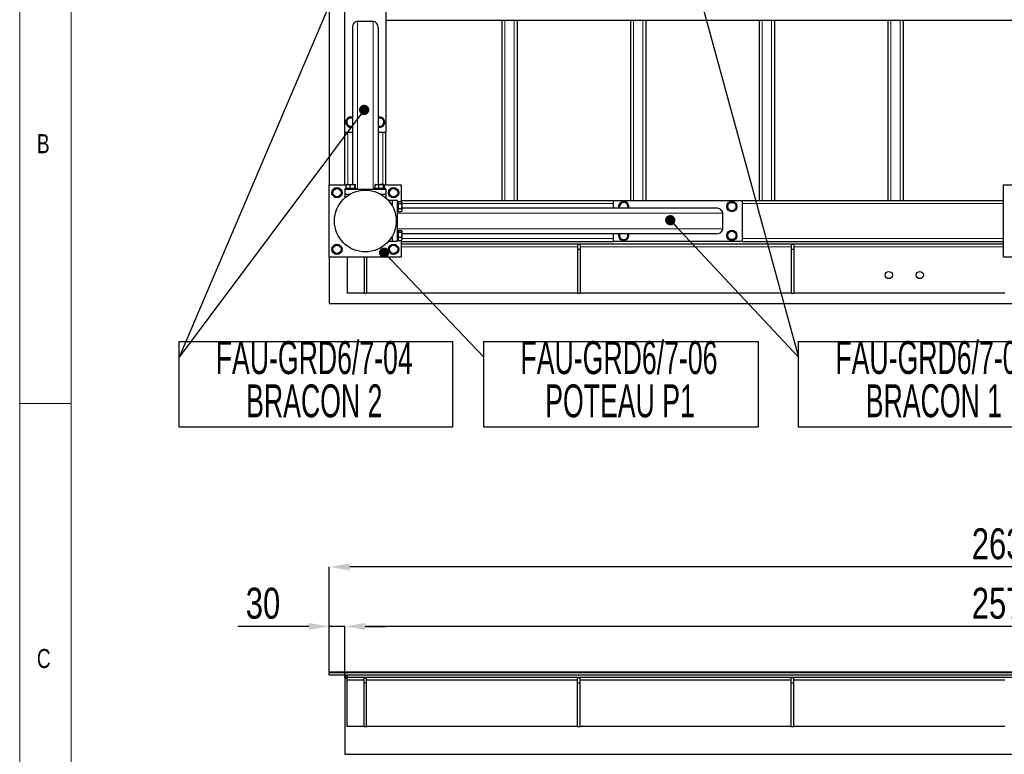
# Model space of a CAD drawing. Header units: millimetres. Extents: x 5 to 415, y 5 to 292.
# Tile 4 of 40: x 5 to 101, y 164 to 236. Entities that reach past the tile are written whole.
import ezdxf

# ---------------------------------------------------------------- set-up
doc = ezdxf.new("R2010")
doc.units = ezdxf.units.MM
doc.header["$PDSIZE"] = -1
doc.layers.add('COTES', color=1, linetype='Continuous')
doc.layers.add('NOTES', color=6, linetype='Continuous')
doc.layers.add('TRAIT-FORT', color=4, linetype='Continuous', lineweight=25)
doc.styles.add('SLDTEXTSTYLE0', font='TXT', dxfattribs={"width": 0.75})
doc.styles.add('SLDTEXTSTYLE1', font='TXT', dxfattribs={"width": 0.605})
doc.dimstyles.new('SLDDIMSTYLE1', dxfattribs={"dimtxt": 3, "dimasz": 2, "dimexe": 0, "dimexo": 0.0625, "dimgap": 0.75, "dimtad": 1, "dimlfac": 20, "dimrnd": 1e-09, "dimzin": 12, "dimdsep": 46, "dimtxsty": 'SLDTEXTSTYLE0', "dimsah": 1, "dimcen": 0.09, "dimadec": 0, "dimazin": 3, "dimtfac": 1, "dimtofl": 0, "dimtmove": 0, "dimatfit": 3, "dimfxl": 1, "dimfrac": 2, "dimtolj": 1, "dimtzin": 12, "dimarcsym": 0})
doc.dimstyles.new('SLDDIMSTYLE2', dxfattribs={"dimtxt": 3, "dimasz": 2, "dimexe": 0, "dimexo": 0.0625, "dimgap": 0.75, "dimtad": 1, "dimlfac": 20, "dimrnd": 1e-09, "dimzin": 12, "dimdsep": 46, "dimtxsty": 'SLDTEXTSTYLE0', "dimsah": 1, "dimcen": 0.09, "dimadec": 0, "dimazin": 3, "dimtfac": 1, "dimtmove": 0, "dimatfit": 0, "dimfxl": 1, "dimfrac": 2, "dimtolj": 1, "dimtzin": 12, "dimarcsym": 0})
doc.dimstyles.new('SLDDIMSTYLE6', dxfattribs={"dimtxt": 0.18, "dimasz": 1, "dimexe": 0, "dimexo": 0.0625, "dimgap": 0, "dimtad": 0, "dimtih": 1, "dimtoh": 1, "dimdec": 0, "dimrnd": 1e-09, "dimzin": 0, "dimdsep": 46, "dimtxsty": 'Standard', "dimblk1": 'DOT', "dimblk2": 'DOT', "dimsah": 1, "dimcen": 0.09, "dimadec": 0, "dimazin": 0, "dimtfac": 1, "dimtdec": 0, "dimtofl": 0, "dimtmove": 0, "dimatfit": 3, "dimldrblk": 'DOT', "dimfxl": 1, "dimfrac": 2, "dimtolj": 1, "dimtzin": 0, "dimarcsym": 0})

# ---------------------------------------------------------------- blocks, each defined once
blk = doc.blocks.new('_D_19')
at = {"layer": 'COTES', "color": 0, "lineweight": -2, "transparency": 16777216}
for p, q in [((36.566, 171.902), (36.566, 176.862)), ((163.066, 176.862), (38.566, 176.862)), ((165.066, 171.902), (165.066, 176.862))]:
    blk.add_line(p, q, dxfattribs=at)
at = {"layer": 'COTES', "color": 0, "transparency": 16777216}
for points in [[(38.566, 177.195), (38.566, 176.529), (36.566, 176.862)], [(163.066, 177.195), (163.066, 176.529), (165.066, 176.862)]]:
    blk.add_solid(points, dxfattribs=at)
at = {"layer": 'Defpoints', "color": 0, "transparency": 16777216}
for p in [(36.566, 176.862), (36.566, 171.84), (165.066, 171.84)]:
    blk.add_point(p, dxfattribs=at)
at = {"layer": 'COTES', "color": 0, "transparency": 16777216, "insert": (100.816, 180.612), "char_height": 3, "attachment_point": 2, "style": 'SLDTEXTSTYLE0'}
blk.add_mtext('\\A1;2570', dxfattribs=at)
blk = doc.blocks.new('_D_20')
at = {"layer": 'COTES', "color": 0, "lineweight": -2, "transparency": 16777216}
for p, q in [((33.066, 176.862), (26.191, 176.862)), ((35.066, 172.402), (35.066, 176.862)), ((36.566, 176.862), (35.066, 176.862)), ((36.566, 171.902), (36.566, 176.862)), ((38.566, 176.862), (40.566, 176.862))]:
    blk.add_line(p, q, dxfattribs=at)
at = {"layer": 'COTES', "color": 0, "transparency": 16777216}
for points in [[(33.066, 177.195), (33.066, 176.529), (35.066, 176.862)], [(38.566, 177.195), (38.566, 176.529), (36.566, 176.862)]]:
    blk.add_solid(points, dxfattribs=at)
at = {"layer": 'Defpoints', "color": 0, "transparency": 16777216}
for p in [(35.066, 176.862), (35.066, 172.34), (36.566, 171.84)]:
    blk.add_point(p, dxfattribs=at)
at = {"layer": 'COTES', "color": 0, "transparency": 16777216, "insert": (28.628, 180.612), "char_height": 3, "attachment_point": 2, "style": 'SLDTEXTSTYLE0'}
blk.add_mtext('\\A1;30', dxfattribs=at)
blk = doc.blocks.new('_D_22')
at = {"layer": 'COTES', "color": 0, "lineweight": -2, "transparency": 16777216}
for p, q in [((35.066, 172.402), (35.066, 182.637)), ((164.566, 182.637), (37.066, 182.637)), ((166.566, 172.402), (166.566, 182.637))]:
    blk.add_line(p, q, dxfattribs=at)
at = {"layer": 'COTES', "color": 0, "transparency": 16777216}
for points in [[(37.066, 182.971), (37.066, 182.304), (35.066, 182.637)], [(164.566, 182.971), (164.566, 182.304), (166.566, 182.637)]]:
    blk.add_solid(points, dxfattribs=at)
at = {"layer": 'Defpoints', "color": 0, "transparency": 16777216}
for p in [(35.066, 182.637), (35.066, 172.34), (166.566, 172.34)]:
    blk.add_point(p, dxfattribs=at)
at = {"layer": 'COTES', "color": 0, "transparency": 16777216, "insert": (100.816, 186.387), "char_height": 3, "attachment_point": 2, "style": 'SLDTEXTSTYLE0'}
blk.add_mtext('\\A1;2630', dxfattribs=at)
blk = doc.blocks.new('SW_NOTE_11')
at = {"layer": 'NOTES', "color": 0}
for p, q in [((0, -6.792), (0, 1.509)), ((0, 1.509), (26.541, 1.509)), ((26.541, 1.509), (26.541, -6.792)), ((26.541, -6.792), (0, -6.792))]:
    blk.add_line(p, q, dxfattribs=at)
at = {"layer": 'NOTES', "color": 0, "char_height": 3.2, "attachment_point": 2, "style": 'SLDTEXTSTYLE1'}
for s, insert in [('FAU-GRD6/7-04', (13.103, 1.548)), ('BRACON 2', (13.108, -2.652))]:
    blk.add_mtext(s, dxfattribs=dict(at, insert=insert))
blk = doc.blocks.new('_Dot')
at = {"color": 0, "linetype": 'ByBlock', "lineweight": -2}
blk.add_line((-0.5, 0), (-1, 0), dxfattribs=at)
at = {"color": 0, "linetype": 'ByBlock', "const_width": 0.5}
blk.add_lwpolyline([(-0.25, 0, 1), (0.25, 0, 1)], format="xyb", close=True, dxfattribs=at)
blk = doc.blocks.new('SW_NOTE_14')
at = {"layer": 'NOTES', "color": 0}
for p, q in [((0, -6.792), (0, 1.509)), ((0, 1.509), (26.667, 1.509)), ((26.667, 1.509), (26.667, -6.792)), ((26.667, -6.792), (0, -6.792))]:
    blk.add_line(p, q, dxfattribs=at)
at = {"layer": 'NOTES', "color": 0, "char_height": 3.2, "attachment_point": 2, "style": 'SLDTEXTSTYLE1'}
for s, insert in [('FAU-GRD6/7-04', (13.158, 1.557)), ('BRACON 1', (13.162, -2.643))]:
    blk.add_mtext(s, dxfattribs=dict(at, insert=insert))
blk = doc.blocks.new('SW_NOTE_15')
at = {"layer": 'NOTES', "color": 0}
for p, q in [((0, -6.792), (0, 1.509)), ((0, 1.509), (26.667, 1.509)), ((26.667, 1.509), (26.667, -6.792)), ((26.667, -6.792), (0, -6.792))]:
    blk.add_line(p, q, dxfattribs=at)
at = {"layer": 'NOTES', "color": 0, "char_height": 3.2, "attachment_point": 2, "style": 'SLDTEXTSTYLE1'}
for s, insert in [('FAU-GRD6/7-06', (13.142, 1.548)), ('POTEAU P1', (13.242, -2.652))]:
    blk.add_mtext(s, dxfattribs=dict(at, insert=insert))

msp = doc.modelspace()

# ---------------------------------------------------------------- linework, layer by layer
at = {"lineweight": 18}
for p, q in [((5, 292), (5, 5)), ((10, 287), (10, 10)), ((37.81571, 235.61416), (37.81571, 219.33433)), ((39.31571, 235.61416), (39.31571, 219.33433)), ((52.11571, 235.73433), (52.11571, 218.23433)), ((53.01571, 235.73433), (53.01571, 218.23433)), ((64.61571, 235.73433), (64.61571, 218.23433)), ((65.51571, 235.73433), (65.51571, 218.23433)), ((77.11571, 235.73433), (77.11571, 218.23433)), ((78.01571, 235.73433), (78.01571, 218.23433)), ((89.61571, 235.73433), (89.61571, 218.23433)), ((90.51571, 235.73433), (90.51571, 218.23433)), ((36.86571, 219.78433), (36.86571, 224.83433)), ((40.26571, 219.78433), (40.26571, 224.83433)), ((42.11571, 217.93433), (62.66571, 217.93433)), ((75.16571, 217.93433), (100.56571, 217.93433)), ((73.29202, 216.98433), (41.66571, 216.98433)), ((73.29202, 215.48433), (41.66571, 215.48433)), ((42.11571, 214.53433), (62.66571, 214.53433)), ((75.16571, 214.53433), (100.56571, 214.53433)), ((59.19071, 213.73433), (42.06571, 213.73433)), ((79.94071, 213.73433), (59.44071, 213.73433)), ((100.56571, 213.73433), (80.19071, 213.73433)), ((5, 198.5), (10, 198.5))]:
    msp.add_line(p, q, dxfattribs=at)
at = {"layer": 'TRAIT-FORT', "lineweight": 25}
for p, q in [((35.06571, 255.73433), (35.06571, 219.73433)), ((36.56571, 224.83433), (36.56571, 237.33433)), ((40.56571, 237.33433), (40.56571, 224.83433)), ((39.31571, 235.61416), (37.81571, 235.61416)), ((40.56571, 235.73433), (102.06571, 235.73433)), ((51.81571, 235.73433), (51.81571, 218.23433)), ((53.31571, 235.73433), (53.31571, 218.23433)), ((64.31571, 235.73433), (64.31571, 218.23433)), ((65.81571, 235.73433), (65.81571, 218.23433)), ((76.81571, 235.73433), (76.81571, 218.23433)), ((78.31571, 235.73433), (78.31571, 218.23433)), ((89.31571, 235.73433), (89.31571, 218.23433)), ((90.81571, 235.73433), (90.81571, 218.23433)), ((37.31571, 235.00377), (37.31571, 219.78433)), ((39.81571, 235.00377), (39.81571, 219.78433)), ((36.56571, 219.73433), (36.56571, 224.83433)), ((37.31571, 224.83433), (36.56571, 224.83433)), ((40.56571, 224.83433), (39.81571, 224.83433)), ((40.56571, 219.73433), (40.56571, 224.83433)), ((35.06571, 219.73433), (36.70865, 219.73433)), ((35.06571, 212.73433), (35.06571, 219.73433)), ((36.56571, 219.33433), (36.56571, 218.83433)), ((36.56571, 219.33433), (40.56571, 219.33433)), ((36.61571, 219.43433), (36.61571, 219.33433)), ((36.61571, 219.43433), (36.66571, 219.43433)), ((36.66571, 219.43433), (36.66571, 219.33433)), ((36.66571, 219.43433), (37.66571, 219.43433)), ((36.7085, 219.43433), (36.7085, 219.7341)), ((36.76196, 219.78433), (36.73488, 219.7687)), ((36.76196, 219.78433), (37.56946, 219.78433)), ((37.09153, 219.43433), (37.09153, 219.7341)), ((37.54874, 219.43433), (37.54874, 219.7341)), ((37.59653, 219.7687), (37.56946, 219.78433)), ((37.62291, 219.43433), (37.62291, 219.7341)), ((37.66571, 219.33433), (37.66571, 219.43433)), ((39.41571, 219.43433), (39.41571, 219.33433)), ((39.41571, 219.43433), (40.51571, 219.43433)), ((39.5085, 219.43433), (39.5085, 219.7341)), ((39.56196, 219.78433), (39.53488, 219.7687)), ((39.56196, 219.78433), (40.36946, 219.78433)), ((39.89153, 219.43433), (39.89153, 219.7341)), ((40.34874, 219.43433), (40.34874, 219.7341)), ((40.39653, 219.7687), (40.36946, 219.78433)), ((40.42277, 219.73433), (42.06571, 219.73433)), ((40.42291, 219.43433), (40.42291, 219.7341)), ((40.51571, 219.33433), (40.51571, 219.43433)), ((40.56571, 219.33433), (40.56571, 218.83433)), ((42.06571, 219.73433), (42.06571, 218.11893)), ((100.56571, 219.73433), (102.20865, 219.73433)), ((100.56571, 212.73433), (100.56571, 219.73433)), ((36.56571, 218.83433), (37.06904, 218.83433)), ((36.56571, 218.83433), (36.56571, 218.4704)), ((40.06237, 218.83433), (40.56571, 218.83433)), ((40.56571, 218.83433), (40.56571, 218.4704)), ((41.16571, 218.23433), (40.80178, 218.23433)), ((41.66571, 218.23433), (41.16571, 218.23433)), ((41.16571, 218.23433), (41.16571, 217.73099)), ((41.66571, 218.23433), (41.66571, 214.23433)), ((41.76571, 218.13433), (41.66571, 218.13433)), ((41.76571, 218.13433), (41.76571, 217.13433)), ((41.76571, 218.11929), (42.06548, 218.11929)), ((42.06571, 218.23433), (62.66571, 218.23433)), ((42.11571, 218.03808), (42.0853, 218.09075)), ((42.11571, 218.03808), (42.11571, 217.23058)), ((62.66571, 217.48433), (62.66571, 218.23433)), ((62.66571, 218.23433), (75.16571, 218.23433)), ((75.16571, 218.23433), (100.56571, 218.23433)), ((75.16571, 218.23433), (75.16571, 214.23433)), ((41.66571, 217.13433), (41.76571, 217.13433)), ((41.76571, 217.9419), (42.06548, 217.9419)), ((41.76571, 217.45695), (42.06548, 217.45695)), ((41.76571, 217.14937), (42.06548, 217.14937)), ((42.08424, 217.17852), (42.06548, 217.14937)), ((42.0853, 217.17791), (42.11571, 217.23058)), ((72.59693, 217.48433), (42.11571, 217.48433)), ((63.17517, 217.64874), (63.26376, 217.48433)), ((73.29202, 215.48433), (73.29202, 216.98433)), ((41.76571, 215.33433), (41.66571, 215.33433)), ((41.76571, 215.33433), (41.76571, 214.33433)), ((41.76571, 215.31929), (42.06548, 215.31929)), ((42.11571, 215.23808), (42.0853, 215.29075)), ((42.11571, 215.23808), (42.11571, 214.43058)), ((41.16571, 214.23433), (40.80178, 214.23433)), ((41.16571, 214.73767), (41.16571, 214.23433)), ((41.66571, 214.23433), (41.16571, 214.23433)), ((41.66571, 214.33433), (41.76571, 214.33433)), ((41.76571, 215.1419), (42.06548, 215.1419)), ((41.76571, 214.65695), (42.06548, 214.65695)), ((41.76571, 214.34937), (42.06548, 214.34937)), ((42.08424, 214.37852), (42.06548, 214.34937)), ((42.06571, 214.34973), (42.06571, 212.73433)), ((42.06571, 214.23433), (62.66571, 214.23433)), ((42.0853, 214.37791), (42.11571, 214.43058)), ((72.59693, 214.98433), (42.11571, 214.98433)), ((62.66571, 214.23433), (62.66571, 214.98433)), ((75.16571, 214.23433), (62.66571, 214.23433)), ((75.16571, 214.23433), (100.56571, 214.23433)), ((100.56571, 213.98433), (42.06571, 213.98433)), ((59.19071, 213.98433), (59.44071, 213.98433)), ((59.19071, 213.98433), (59.19071, 213.48433)), ((59.19071, 213.48433), (59.19071, 209.23433)), ((59.19071, 213.48433), (59.44071, 213.48433)), ((59.44071, 213.98433), (59.44071, 213.48433)), ((59.44071, 213.48433), (59.44071, 209.23433)), ((79.94071, 213.98433), (80.19071, 213.98433)), ((79.94071, 213.98433), (79.94071, 213.48433)), ((79.94071, 213.48433), (80.19071, 213.48433)), ((79.94071, 213.48433), (79.94071, 209.23433)), ((80.19071, 213.98433), (80.19071, 213.48433)), ((80.19071, 213.48433), (80.19071, 209.23433)), ((35.06571, 212.73433), (35.06571, 208.23433)), ((42.06571, 212.73433), (35.06571, 212.73433)), ((36.81571, 212.73433), (36.81571, 209.23433)), ((38.44071, 212.73433), (38.44071, 209.23433)), ((38.69071, 212.73433), (38.69071, 209.23433)), ((107.56571, 212.73433), (100.56571, 212.73433)), ((38.44071, 209.23433), (36.81571, 209.23433)), ((38.44071, 209.23433), (38.69071, 209.23433)), ((59.19071, 209.23433), (38.69071, 209.23433)), ((59.19071, 209.23433), (59.44071, 209.23433)), ((79.94071, 209.23433), (59.44071, 209.23433)), ((79.94071, 209.23433), (80.19071, 209.23433)), ((100.69071, 209.23433), (80.19071, 209.23433)), ((35.06571, 208.23433), (104.06571, 208.23433)), ((35.06571, 172.41467), (35.06571, 172.33967)), ((100.06567, 172.41467), (35.06571, 172.41467)), ((100.06567, 172.33967), (35.06571, 172.33967)), ((104.06567, 172.33967), (35.06571, 172.33967)), ((35.06571, 172.13966), (35.06571, 172.33967)), ((104.06567, 172.13966), (35.06571, 172.13966)), ((36.8157, 171.88968), (36.8157, 172.13966)), ((100.06567, 172.33967), (100.06567, 172.41467)), ((166.56567, 172.41467), (100.06567, 172.41467)), ((166.56567, 172.33967), (100.06567, 172.33967)), ((36.56575, 171.83966), (36.56575, 164.43967)), ((36.56575, 171.83966), (36.8157, 171.83966)), ((164.81568, 171.88968), (36.8157, 171.88968)), ((36.8157, 171.63967), (36.8157, 171.88968)), ((36.8157, 167.13966), (36.8157, 171.63967)), ((38.44067, 171.63967), (36.8157, 171.63967)), ((38.44067, 171.88968), (38.69072, 171.88968)), ((38.44067, 171.38966), (38.44067, 171.88968)), ((38.44067, 171.38966), (38.69072, 171.38966)), ((38.44067, 167.13966), (38.44067, 171.38966)), ((38.69072, 171.38966), (38.69072, 171.88968)), ((59.19072, 171.63967), (38.69072, 171.63967)), ((38.69072, 167.13966), (38.69072, 171.38966)), ((59.19072, 171.88968), (59.44067, 171.88968)), ((59.19072, 171.38966), (59.19072, 171.88968)), ((59.19072, 171.38966), (59.44067, 171.38966)), ((59.19072, 167.13966), (59.19072, 171.38966)), ((59.44067, 171.38966), (59.44067, 171.88968)), ((79.94067, 171.63967), (59.44067, 171.63967)), ((59.44067, 167.13966), (59.44067, 171.38966)), ((79.94067, 171.38966), (79.94067, 171.88968)), ((79.94067, 171.88968), (80.19072, 171.88968)), ((79.94067, 171.38966), (80.19072, 171.38966)), ((79.94067, 167.13966), (79.94067, 171.38966)), ((80.19072, 171.38966), (80.19072, 171.88968)), ((100.69071, 171.63967), (80.19072, 171.63967)), ((80.19072, 167.13966), (80.19072, 171.38966)), ((38.44067, 167.13966), (36.8157, 167.13966)), ((38.44067, 167.13966), (38.69072, 167.13966)), ((59.19072, 167.13966), (38.69072, 167.13966)), ((59.19072, 167.13966), (59.44067, 167.13966)), ((79.94067, 167.13966), (59.44067, 167.13966)), ((79.94067, 167.13966), (80.19072, 167.13966)), ((100.69071, 167.13966), (80.19072, 167.13966)), ((36.56575, 164.43967), (165.06573, 164.43967))]:
    msp.add_line(p, q, dxfattribs=at)
for centre, radius in [((35.81571, 218.98433), 0.5), ((35.81571, 218.98433), 0.40375), ((38.56571, 216.23433), 3), ((41.31571, 218.98433), 0.5), ((41.31571, 218.98433), 0.40375), ((74.16571, 217.63433), 0.5), ((74.16571, 217.63433), 0.40375), ((74.16571, 214.83433), 0.5), ((74.16571, 214.83433), 0.40375), ((35.81571, 213.48433), 0.5), ((35.81571, 213.48433), 0.40375), ((41.31571, 213.48433), 0.5), ((41.31571, 213.48433), 0.40375), ((89.41571, 210.98433), 0.35), ((92.41571, 210.98433), 0.35)]:
    msp.add_circle(centre, radius, dxfattribs=at)
for centre, radius, start, end in [((37.16571, 225.83433), 0.5, 72.5423969, 287.4576031), ((37.16571, 225.83433), 0.40375, 68.1907932, 291.8092068), ((39.96571, 225.83433), 0.5, 20.2699897, 107.4576031), ((39.96571, 225.83433), 0.40375, 28.3175321, 111.8092068), ((39.96571, 225.83433), 0.40375, 248.1907932, 28.3175321), ((39.96571, 225.83433), 0.5, 252.5423969, 20.2699897), ((63.66571, 217.63433), 0.5, 20.2699897, 197.4576031), ((63.66571, 217.63433), 0.40375, 28.3175321, 201.8092068), ((63.66571, 217.63433), 0.40375, 338.1907932, 28.3175321), ((63.66571, 217.63433), 0.5, 342.5423969, 20.2699897), ((63.66571, 214.83433), 0.5, 162.5423969, 17.4576031), ((63.66571, 214.83433), 0.40375, 158.1907932, 21.8092068), ((36.86571, 171.83966), 0.3, 99.5940682, 180)]:
    msp.add_arc(centre, radius, start, end, dxfattribs=at)
for centre, major_axis, ratio, start_param, end_param in [((37.81571, 235.00377), (0, -0.61039), 0.81915204, 3.14159265, 4.71238898), ((39.31571, 235.00377), (0, -0.61039), 0.81915204, 1.57079633, 3.14159265), ((72.59693, 216.98433), (-0.69508, 0), 0.7193398, 3.14159265, 4.71238898), ((72.59693, 215.48433), (-0.69508, 0), 0.7193398, 1.57079633, 3.14159265)]:
    msp.add_ellipse(centre, major_axis=major_axis, ratio=ratio, start_param=start_param, end_param=end_param, dxfattribs=at)
for points, knots in [([(36.93292, 226.26635), (36.91055, 226.23011), (36.86532, 226.15683), (36.79831, 226.04826), (36.73426, 225.94447), (36.69499, 225.88084), (36.67517, 225.84874)], [0, 0, 0, 0, 0.26460494, 0.53494775, 0.76534313, 1, 1, 1, 1]), ([(36.67517, 225.84874), (36.70479, 225.79377), (36.75377, 225.70287), (36.82482, 225.57101), (36.87262, 225.48231), (36.90011, 225.43128), (36.90796, 225.41672)], [0, 0, 0, 0, 0.38554949, 0.63764185, 0.89654625, 1, 1, 1, 1]), ([(36.93292, 226.26635), (36.97551, 226.2651), (37.06162, 226.26257), (37.1889, 226.25883), (37.27452, 226.25632), (37.31371, 226.25517), (37.31571, 226.25511)], [0, 0, 0, 0, 0.34024178, 0.68786158, 0.98411506, 1, 1, 1, 1]), ([(39.81571, 226.26392), (39.83089, 226.26347), (39.88968, 226.26175), (39.98919, 226.25882), (40.11098, 226.25525), (40.18574, 226.25305), (40.22345, 226.25194)], [0, 0, 0, 0, 0.11343442, 0.43934989, 0.71710619, 1, 1, 1, 1]), ([(40.1985, 225.40231), (40.22087, 225.43856), (40.26609, 225.51183), (40.3331, 225.6204), (40.39716, 225.72419), (40.43643, 225.78782), (40.45624, 225.81992)], [0, 0, 0, 0, 0.26460494, 0.53494775, 0.76534313, 1, 1, 1, 1]), ([(40.22345, 226.25194), (40.25307, 226.19698), (40.30206, 226.10607), (40.3731, 225.97422), (40.4209, 225.88551), (40.44839, 225.83449), (40.45624, 225.81992)], [0, 0, 0, 0, 0.385549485, 0.637641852, 0.896546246, 1, 1, 1, 1]), ([(37.31571, 225.40474), (37.30053, 225.40519), (37.24173, 225.40691), (37.14223, 225.40984), (37.02043, 225.41341), (36.94568, 225.41561), (36.90796, 225.41672)], [0, 0, 0, 0, 0.11343442, 0.43934989, 0.71710619, 1, 1, 1, 1]), ([(40.1985, 225.40231), (40.15591, 225.40356), (40.0698, 225.40609), (39.94251, 225.40983), (39.8569, 225.41234), (39.8177, 225.41349), (39.81571, 225.41355)], [0, 0, 0, 0, 0.34024178, 0.68786158, 0.98411506, 1, 1, 1, 1]), ([(35.58292, 219.41635), (35.56055, 219.38011), (35.51532, 219.30683), (35.44831, 219.19826), (35.38426, 219.09447), (35.34499, 219.03084), (35.32517, 218.99874)], [0, 0, 0, 0, 0.26460494, 0.53494775, 0.76534313, 1, 1, 1, 1]), ([(35.32517, 218.99874), (35.35479, 218.94377), (35.40377, 218.85287), (35.47482, 218.72101), (35.52262, 218.63231), (35.55011, 218.58128), (35.55796, 218.56672)], [0, 0, 0, 0, 0.38554949, 0.63764185, 0.89654625, 1, 1, 1, 1]), ([(35.58292, 219.41635), (35.62549, 219.4151), (35.71157, 219.41257), (35.8391, 219.40883), (35.961, 219.40525), (36.03574, 219.40305), (36.07345, 219.40194)], [0, 0, 0, 0, 0.26460494, 0.53494775, 0.76534313, 1, 1, 1, 1]), ([(36.07345, 219.40194), (36.10307, 219.34698), (36.15206, 219.25607), (36.2231, 219.12422), (36.2709, 219.03551), (36.29839, 218.98449), (36.30624, 218.96992)], [0, 0, 0, 0, 0.385549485, 0.637641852, 0.896546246, 1, 1, 1, 1]), ([(36.7085, 219.7341), (36.75724, 219.74929), (36.83783, 219.77441), (36.95473, 219.77208), (37.03338, 219.75463), (37.07862, 219.73866), (37.09153, 219.7341)], [0, 0, 0, 0, 0.38554949, 0.63764185, 0.89654625, 1, 1, 1, 1]), ([(36.73577, 219.76716), (36.7324, 219.76548), (36.72315, 219.76088), (36.7142, 219.74451), (36.7085, 219.7341)], [0, 0, 0, 0, 0.36430472, 1, 1, 1, 1]), ([(37.54874, 219.7341), (37.50905, 219.74507), (37.42883, 219.76723), (37.30996, 219.77534), (37.19634, 219.76344), (37.12668, 219.74394), (37.09153, 219.7341)], [0, 0, 0, 0, 0.26460494, 0.53494775, 0.76534313, 1, 1, 1, 1]), ([(37.54874, 219.7341), (37.55517, 219.74507), (37.56819, 219.76723), (37.58747, 219.77534), (37.60591, 219.76344), (37.61721, 219.74394), (37.62291, 219.7341)], [0, 0, 0, 0, 0.26460494, 0.53494775, 0.76534313, 1, 1, 1, 1]), ([(39.5085, 219.7341), (39.55724, 219.74929), (39.63783, 219.77441), (39.75473, 219.77208), (39.83338, 219.75463), (39.87862, 219.73866), (39.89153, 219.7341)], [0, 0, 0, 0, 0.38554949, 0.63764185, 0.89654625, 1, 1, 1, 1]), ([(39.53577, 219.76716), (39.5324, 219.76548), (39.52315, 219.76088), (39.5142, 219.74451), (39.5085, 219.7341)], [0, 0, 0, 0, 0.36430472, 1, 1, 1, 1]), ([(40.34874, 219.7341), (40.30905, 219.74507), (40.22883, 219.76723), (40.10996, 219.77534), (39.99634, 219.76344), (39.92668, 219.74394), (39.89153, 219.7341)], [0, 0, 0, 0, 0.26460494, 0.53494775, 0.76534313, 1, 1, 1, 1]), ([(40.34874, 219.7341), (40.35517, 219.74507), (40.36819, 219.76723), (40.38747, 219.77534), (40.40591, 219.76344), (40.41721, 219.74394), (40.42291, 219.7341)], [0, 0, 0, 0, 0.26460494, 0.53494775, 0.76534313, 1, 1, 1, 1]), ([(41.08292, 219.41635), (41.06055, 219.38011), (41.01532, 219.30683), (40.94831, 219.19826), (40.88426, 219.09447), (40.84499, 219.03084), (40.82517, 218.99874)], [0, 0, 0, 0, 0.26460494, 0.53494775, 0.76534313, 1, 1, 1, 1]), ([(40.82517, 218.99874), (40.85479, 218.94377), (40.90377, 218.85287), (40.97482, 218.72101), (41.02262, 218.63231), (41.05011, 218.58128), (41.05796, 218.56672)], [0, 0, 0, 0, 0.38554949, 0.63764185, 0.89654625, 1, 1, 1, 1]), ([(41.08292, 219.41635), (41.12549, 219.4151), (41.21157, 219.41257), (41.3391, 219.40883), (41.461, 219.40525), (41.53574, 219.40305), (41.57345, 219.40194)], [0, 0, 0, 0, 0.26460494, 0.53494775, 0.76534313, 1, 1, 1, 1]), ([(41.57345, 219.40194), (41.60307, 219.34698), (41.65206, 219.25607), (41.7231, 219.12422), (41.7709, 219.03551), (41.79839, 218.98449), (41.80624, 218.96992)], [0, 0, 0, 0, 0.385549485, 0.637641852, 0.896546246, 1, 1, 1, 1]), ([(36.0485, 218.55231), (36.00592, 218.55356), (35.91985, 218.55609), (35.79232, 218.55983), (35.67041, 218.56342), (35.59567, 218.56561), (35.55796, 218.56672)], [0, 0, 0, 0, 0.264604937, 0.534947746, 0.765343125, 1, 1, 1, 1]), ([(36.0485, 218.55231), (36.07087, 218.58856), (36.11609, 218.66183), (36.1831, 218.7704), (36.24716, 218.87419), (36.28643, 218.93782), (36.30624, 218.96992)], [0, 0, 0, 0, 0.26460494, 0.53494775, 0.76534313, 1, 1, 1, 1]), ([(41.5485, 218.55231), (41.50592, 218.55356), (41.41985, 218.55609), (41.29232, 218.55983), (41.17041, 218.56342), (41.09567, 218.56561), (41.05796, 218.56672)], [0, 0, 0, 0, 0.264604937, 0.534947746, 0.765343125, 1, 1, 1, 1]), ([(41.5485, 218.55231), (41.57087, 218.58856), (41.61609, 218.66183), (41.6831, 218.7704), (41.74716, 218.87419), (41.78643, 218.93782), (41.80624, 218.96992)], [0, 0, 0, 0, 0.26460494, 0.53494775, 0.76534313, 1, 1, 1, 1]), ([(42.06548, 217.9419), (42.07644, 217.9573), (42.09861, 217.98843), (42.10672, 218.03454), (42.09482, 218.07863), (42.07532, 218.10565), (42.06548, 218.11929)], [0, 0, 0, 0, 0.26460494, 0.53494775, 0.76534313, 1, 1, 1, 1]), ([(63.43292, 218.06635), (63.41055, 218.03011), (63.36532, 217.95683), (63.29831, 217.84826), (63.23426, 217.74447), (63.19499, 217.68084), (63.17517, 217.64874)], [0, 0, 0, 0, 0.26460494, 0.53494775, 0.76534313, 1, 1, 1, 1]), ([(63.43292, 218.06635), (63.47549, 218.0651), (63.56157, 218.06257), (63.6891, 218.05883), (63.811, 218.05525), (63.88574, 218.05305), (63.92345, 218.05194)], [0, 0, 0, 0, 0.26460494, 0.53494775, 0.76534313, 1, 1, 1, 1]), ([(63.92345, 218.05194), (63.95307, 217.99698), (64.00206, 217.90607), (64.0731, 217.77422), (64.1209, 217.68551), (64.14839, 217.63449), (64.15624, 217.61992)], [0, 0, 0, 0, 0.385549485, 0.637641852, 0.896546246, 1, 1, 1, 1]), ([(73.93292, 218.06635), (73.91055, 218.03011), (73.86532, 217.95683), (73.79831, 217.84826), (73.73426, 217.74447), (73.69499, 217.68084), (73.67517, 217.64874)], [0, 0, 0, 0, 0.26460494, 0.53494775, 0.76534313, 1, 1, 1, 1]), ([(73.93292, 218.06635), (73.97549, 218.0651), (74.06157, 218.06257), (74.1891, 218.05883), (74.311, 218.05525), (74.38574, 218.05305), (74.42345, 218.05194)], [0, 0, 0, 0, 0.26460494, 0.53494775, 0.76534313, 1, 1, 1, 1]), ([(74.42345, 218.05194), (74.45307, 217.99698), (74.50206, 217.90607), (74.5731, 217.77422), (74.6209, 217.68551), (74.64839, 217.63449), (74.65624, 217.61992)], [0, 0, 0, 0, 0.385549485, 0.637641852, 0.896546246, 1, 1, 1, 1]), ([(42.06548, 217.9419), (42.07644, 217.89981), (42.09861, 217.81472), (42.10672, 217.68864), (42.09482, 217.56812), (42.07532, 217.49423), (42.06548, 217.45695)], [0, 0, 0, 0, 0.26460494, 0.53494775, 0.76534313, 1, 1, 1, 1]), ([(42.06548, 217.45695), (42.08067, 217.41781), (42.10578, 217.35309), (42.10345, 217.25922), (42.08601, 217.19607), (42.07004, 217.15974), (42.06548, 217.14937)], [0, 0, 0, 0, 0.38554949, 0.63764185, 0.89654625, 1, 1, 1, 1]), ([(64.07256, 217.48433), (64.08056, 217.49729), (64.10897, 217.54333), (64.13648, 217.5879), (64.15624, 217.61992)], [0, 0, 0, 0, 0.28153308, 1, 1, 1, 1]), ([(73.67517, 217.64874), (73.70479, 217.59377), (73.75377, 217.50287), (73.82482, 217.37101), (73.87262, 217.28231), (73.90011, 217.23128), (73.90796, 217.21672)], [0, 0, 0, 0, 0.38554949, 0.63764185, 0.89654625, 1, 1, 1, 1]), ([(74.3985, 217.20231), (74.35592, 217.20356), (74.26985, 217.20609), (74.14232, 217.20983), (74.02041, 217.21342), (73.94567, 217.21561), (73.90796, 217.21672)], [0, 0, 0, 0, 0.264604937, 0.534947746, 0.765343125, 1, 1, 1, 1]), ([(74.3985, 217.20231), (74.42087, 217.23856), (74.46609, 217.31183), (74.5331, 217.4204), (74.59716, 217.52419), (74.63643, 217.58782), (74.65624, 217.61992)], [0, 0, 0, 0, 0.26460494, 0.53494775, 0.76534313, 1, 1, 1, 1]), ([(42.06548, 215.1419), (42.07644, 215.1573), (42.09861, 215.18843), (42.10672, 215.23454), (42.09482, 215.27863), (42.07532, 215.30565), (42.06548, 215.31929)], [0, 0, 0, 0, 0.26460494, 0.53494775, 0.76534313, 1, 1, 1, 1]), ([(73.93292, 215.26635), (73.91055, 215.23011), (73.86532, 215.15683), (73.79831, 215.04826), (73.73426, 214.94447), (73.69499, 214.88084), (73.67517, 214.84874)], [0, 0, 0, 0, 0.26460494, 0.53494775, 0.76534313, 1, 1, 1, 1]), ([(73.93292, 215.26635), (73.97549, 215.2651), (74.06157, 215.26257), (74.1891, 215.25883), (74.311, 215.25525), (74.38574, 215.25305), (74.42345, 215.25194)], [0, 0, 0, 0, 0.26460494, 0.53494775, 0.76534313, 1, 1, 1, 1]), ([(74.42345, 215.25194), (74.45307, 215.19698), (74.50206, 215.10607), (74.5731, 214.97422), (74.6209, 214.88551), (74.64839, 214.83449), (74.65624, 214.81992)], [0, 0, 0, 0, 0.385549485, 0.637641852, 0.896546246, 1, 1, 1, 1]), ([(42.06548, 215.1419), (42.07644, 215.09981), (42.09861, 215.01472), (42.10672, 214.88864), (42.09482, 214.76812), (42.07532, 214.69423), (42.06548, 214.65695)], [0, 0, 0, 0, 0.26460494, 0.53494775, 0.76534313, 1, 1, 1, 1]), ([(42.06548, 214.65695), (42.08067, 214.61781), (42.10578, 214.55309), (42.10345, 214.45922), (42.08601, 214.39607), (42.07004, 214.35974), (42.06548, 214.34937)], [0, 0, 0, 0, 0.38554949, 0.63764185, 0.89654625, 1, 1, 1, 1]), ([(63.25886, 214.98433), (63.25086, 214.97137), (63.22245, 214.92534), (63.19494, 214.88076), (63.17517, 214.84874)], [0, 0, 0, 0, 0.28153308, 1, 1, 1, 1]), ([(63.17517, 214.84874), (63.20479, 214.79377), (63.25377, 214.70287), (63.32482, 214.57101), (63.37262, 214.48231), (63.40011, 214.43128), (63.40796, 214.41672)], [0, 0, 0, 0, 0.38554949, 0.63764185, 0.89654625, 1, 1, 1, 1]), ([(63.8985, 214.40231), (63.85592, 214.40356), (63.76985, 214.40609), (63.64232, 214.40983), (63.52041, 214.41342), (63.44567, 214.41561), (63.40796, 214.41672)], [0, 0, 0, 0, 0.264604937, 0.534947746, 0.765343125, 1, 1, 1, 1]), ([(63.8985, 214.40231), (63.92087, 214.43856), (63.96609, 214.51183), (64.0331, 214.6204), (64.09716, 214.72419), (64.13643, 214.78782), (64.15624, 214.81992)], [0, 0, 0, 0, 0.26460494, 0.53494775, 0.76534313, 1, 1, 1, 1]), ([(64.06765, 214.98433), (64.06923, 214.9814), (64.09119, 214.94066), (64.1209, 214.88552), (64.14839, 214.83449), (64.15624, 214.81992)], [0, 0, 0, 0, 0.05239143, 0.72945644, 1, 1, 1, 1]), ([(73.67517, 214.84874), (73.70479, 214.79377), (73.75377, 214.70287), (73.82482, 214.57101), (73.87262, 214.48231), (73.90011, 214.43128), (73.90796, 214.41672)], [0, 0, 0, 0, 0.38554949, 0.63764185, 0.89654625, 1, 1, 1, 1]), ([(74.3985, 214.40231), (74.35592, 214.40356), (74.26985, 214.40609), (74.14232, 214.40983), (74.02041, 214.41342), (73.94567, 214.41561), (73.90796, 214.41672)], [0, 0, 0, 0, 0.264604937, 0.534947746, 0.765343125, 1, 1, 1, 1]), ([(74.3985, 214.40231), (74.42087, 214.43856), (74.46609, 214.51183), (74.5331, 214.6204), (74.59716, 214.72419), (74.63643, 214.78782), (74.65624, 214.81992)], [0, 0, 0, 0, 0.26460494, 0.53494775, 0.76534313, 1, 1, 1, 1]), ([(35.58292, 213.91635), (35.56055, 213.88011), (35.51532, 213.80683), (35.44831, 213.69826), (35.38426, 213.59447), (35.34499, 213.53084), (35.32517, 213.49874)], [0, 0, 0, 0, 0.26460494, 0.53494775, 0.76534313, 1, 1, 1, 1]), ([(35.32517, 213.49874), (35.35479, 213.44377), (35.40377, 213.35287), (35.47482, 213.22101), (35.52262, 213.13231), (35.55011, 213.08128), (35.55796, 213.06672)], [0, 0, 0, 0, 0.38554949, 0.63764185, 0.89654625, 1, 1, 1, 1]), ([(35.58292, 213.91635), (35.62549, 213.9151), (35.71157, 213.91257), (35.8391, 213.90883), (35.961, 213.90525), (36.03574, 213.90305), (36.07345, 213.90194)], [0, 0, 0, 0, 0.26460494, 0.53494775, 0.76534313, 1, 1, 1, 1]), ([(36.0485, 213.05231), (36.07087, 213.08856), (36.11609, 213.16183), (36.1831, 213.2704), (36.24716, 213.37419), (36.28643, 213.43782), (36.30624, 213.46992)], [0, 0, 0, 0, 0.26460494, 0.53494775, 0.76534313, 1, 1, 1, 1]), ([(36.07345, 213.90194), (36.10307, 213.84698), (36.15206, 213.75607), (36.2231, 213.62422), (36.2709, 213.53551), (36.29839, 213.48449), (36.30624, 213.46992)], [0, 0, 0, 0, 0.385549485, 0.637641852, 0.896546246, 1, 1, 1, 1]), ([(41.08292, 213.91635), (41.06055, 213.88011), (41.01532, 213.80683), (40.94831, 213.69826), (40.88426, 213.59447), (40.84499, 213.53084), (40.82517, 213.49874)], [0, 0, 0, 0, 0.26460494, 0.53494775, 0.76534313, 1, 1, 1, 1]), ([(40.82517, 213.49874), (40.85479, 213.44377), (40.90377, 213.35287), (40.97482, 213.22101), (41.02262, 213.13231), (41.05011, 213.08128), (41.05796, 213.06672)], [0, 0, 0, 0, 0.38554949, 0.63764185, 0.89654625, 1, 1, 1, 1]), ([(41.08292, 213.91635), (41.12549, 213.9151), (41.21157, 213.91257), (41.3391, 213.90883), (41.461, 213.90525), (41.53574, 213.90305), (41.57345, 213.90194)], [0, 0, 0, 0, 0.26460494, 0.53494775, 0.76534313, 1, 1, 1, 1]), ([(41.5485, 213.05231), (41.57087, 213.08856), (41.61609, 213.16183), (41.6831, 213.2704), (41.74716, 213.37419), (41.78643, 213.43782), (41.80624, 213.46992)], [0, 0, 0, 0, 0.26460494, 0.53494775, 0.76534313, 1, 1, 1, 1]), ([(41.57345, 213.90194), (41.60307, 213.84698), (41.65206, 213.75607), (41.7231, 213.62422), (41.7709, 213.53551), (41.79839, 213.48449), (41.80624, 213.46992)], [0, 0, 0, 0, 0.385549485, 0.637641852, 0.896546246, 1, 1, 1, 1]), ([(36.0485, 213.05231), (36.00592, 213.05356), (35.91985, 213.05609), (35.79232, 213.05983), (35.67041, 213.06342), (35.59567, 213.06561), (35.55796, 213.06672)], [0, 0, 0, 0, 0.264604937, 0.534947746, 0.765343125, 1, 1, 1, 1]), ([(41.5485, 213.05231), (41.50592, 213.05356), (41.41985, 213.05609), (41.29232, 213.05983), (41.17041, 213.06342), (41.09567, 213.06561), (41.05796, 213.06672)], [0, 0, 0, 0, 0.264604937, 0.534947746, 0.765343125, 1, 1, 1, 1])]:
    msp.add_open_spline(points, degree=3, knots=knots, dxfattribs=at)

# ---------------------------------------------------------------- block references
at = {"layer": 'NOTES'}
for name, p in [('SW_NOTE_11', (20.50314, 203.01887)), ('SW_NOTE_15', (50.06289, 203.01887)), ('SW_NOTE_14', (80.62893, 203.01887))]:
    msp.add_blockref(name, p, dxfattribs=at)

# ---------------------------------------------------------------- texts
at = {"layer": 'NOTES', "char_height": 1.85208, "attachment_point": 1, "style": 'SLDTEXTSTYLE0'}
for s, insert in [('B', (6.66667, 224.66802)), ('C', (6.66667, 174.66802))]:
    msp.add_mtext(s, dxfattribs=dict(at, insert=insert))

# ---------------------------------------------------------------- dimensions: what is measured, and where the dimension line sits
at = {"layer": 'COTES'}
for base, p1, p2, dimstyle, picture, middle in [((35.06571, 182.63749), (166.56571, 172.33966), (35.06571, 172.33966), 'SLDDIMSTYLE1', '_D_22', (100.81571, 182.63749)), ((35.06571, 176.86191), (36.56571, 171.83966), (35.06571, 172.33966), 'SLDDIMSTYLE2', '_D_20', (28.62821, 176.86191)), ((36.56571, 176.86191), (165.06571, 171.83966), (36.56571, 171.83966), 'SLDDIMSTYLE1', '_D_19', (100.81571, 176.86191))]:
    dim = msp.add_linear_dim(base=base, p1=p1, p2=p2, dimstyle=dimstyle, dxfattribs=at)
    dim.commit()
    dim.dimension.update_dxf_attribs({"geometry": picture, "text_midpoint": middle, "dimtype": 160})

# ---------------------------------------------------------------- leaders
at = {"layer": 'NOTES'}
for points in [[(65.22036, 259.35967), (80.62893, 203.01887)], [(38.64206, 245.63632), (20.50314, 203.01887)], [(38.45756, 227.02339), (20.50314, 203.01887)], [(68.18509, 216.30956), (80.62893, 203.01887)], [(40.39675, 213.15975), (50.06289, 203.01887)]]:
    msp.add_leader(points, dimstyle='SLDDIMSTYLE6', dxfattribs=at)

doc.saveas('drawing.dxf')
